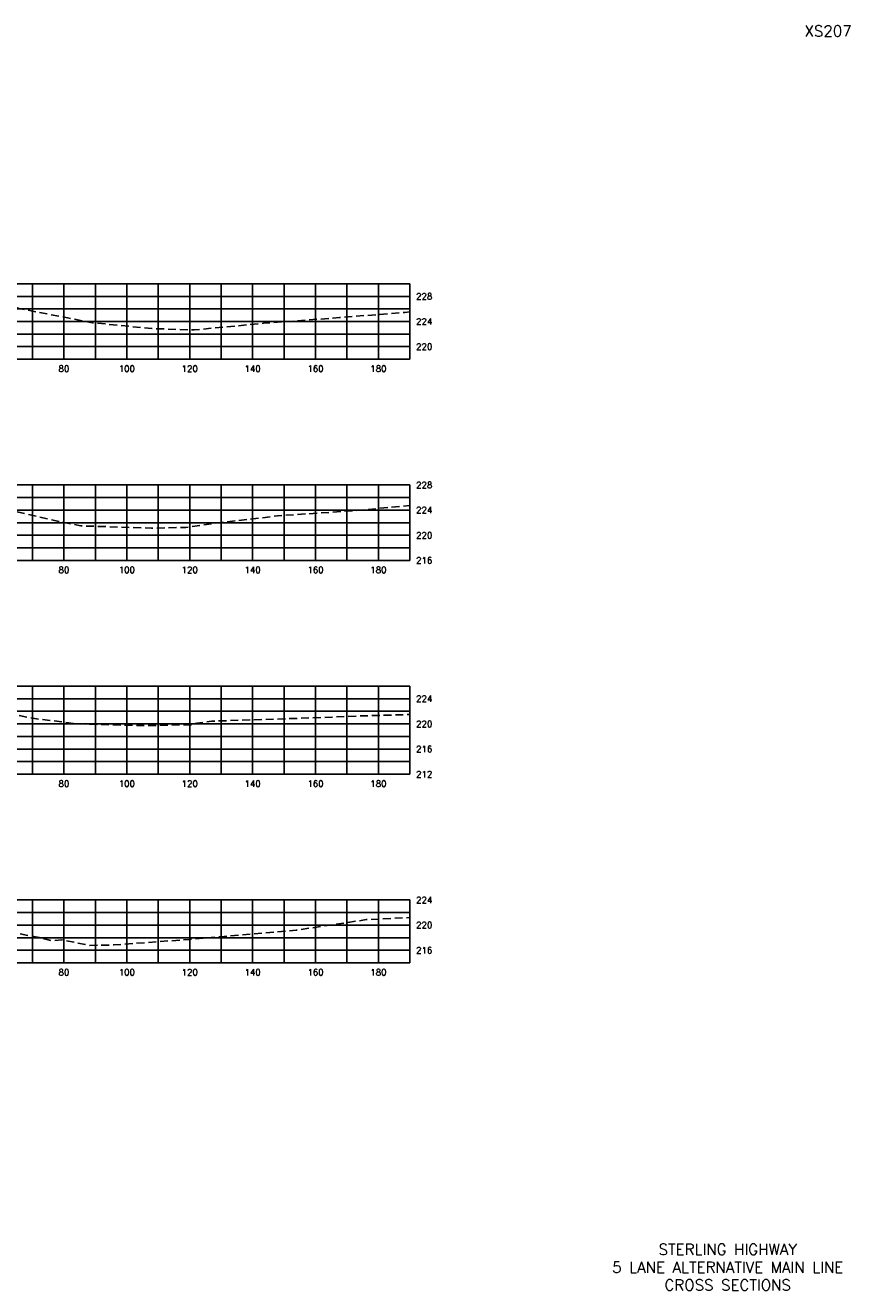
# Model space of a CAD drawing. Extents: x 1497 to 2840, y 16 to 8218.
# Tile 10 of 56: x 1848 to 2110, y 1056 to 1458. Entities that reach past the tile are written whole.
import ezdxf
from ezdxf.enums import TextEntityAlignment as Align

# ---------------------------------------------------------------- set-up
doc = ezdxf.new("R2010")
doc.units = 0
doc.header["$LTSCALE"] = 20
doc.header["$MEASUREMENT"] = 0
doc.linetypes.add('HIDDEN_050%', pattern=[0.1875, 0.125, -0.0625])
for name, color, linetype in [('S-AT-TXT175', 6, 'Continuous'), ('S-AT-TXT80', 1, 'Continuous'), ('XEG', 1, 'HIDDEN_050%'), ('XGRID', 251, 'Continuous'), ('XGRIDT', 2, 'Continuous'), ('XREF-BORDER', 7, 'Continuous')]:
    doc.layers.add(name, color=color, linetype=linetype)
doc.styles.add('L100', font='simplex.shx', dxfattribs={"height": 2})
doc.styles.add('L175', font='ROMANSM.shx', dxfattribs={"height": 3.5})
doc.styles.add('L80', font='ROMANSM.shx', dxfattribs={"height": 1.6})

# ---------------------------------------------------------------- blocks, each defined once
blk = doc.blocks.new('03025_00_att1')
at = {"layer": 'S-AT-TXT175', "style": 'L175'}
for tag, p in [('NUM', (32.402, 20.822)), ('LINE1', (30.64, 1.444)), ('LINE2', (30.64, 1.161)), ('LINE3', (30.64, 0.877))]:
    blk.add_attdef(tag, text='', height=0.175, dxfattribs=at).set_placement(p, align=Align.CENTER)
at = {"layer": 'S-AT-TXT80', "style": 'L80'}
for tag, p in [('DRAFTED', (2.436, 14.201)), ('PCTB', (2.094, 11.605)), ('PSCALE', (2.265, 11.605)), ('PVIEW', (2.436, 11.605))]:
    blk.add_attdef(tag, p, '', height=0.08, rotation=90, dxfattribs=at)

msp = doc.modelspace()

# ---------------------------------------------------------------- linework, layer by layer
at = {"layer": 'XEG', "flags": 128}
for points in [[(1590, 1353.95), (1599.91, 1353.6), (1605.31, 1353.43), (1629.75, 1352.88), (1659.11, 1352.68), (1662.72, 1352.45), (1668.22, 1352.51), (1692.89, 1353.18), (1707.62, 1353.9), (1713.28, 1354.11), (1724.4, 1358.32), (1726.65, 1359.37), (1736.37, 1363.39), (1739.35, 1364.8), (1744.63, 1365.7), (1746.1, 1365.95), (1748.56, 1366.1), (1755.57, 1366.75), (1758.07, 1366.83), (1765.27, 1367.32), (1767.41, 1366.94), (1773.26, 1366.25), (1780, 1368.03), (1783.08, 1368.84), (1787.57, 1370.11), (1791.62, 1371.46), (1793.13, 1372), (1796.77, 1372.31), (1798.49, 1372.48), (1800.76, 1372.41), (1806.1, 1372.3), (1809.96, 1372.1), (1818.31, 1371.76), (1822.37, 1371.69), (1830.6, 1371.49), (1833.09, 1371.33), (1838.24, 1371.08), (1839.39, 1370.79), (1841.62, 1370.16), (1844.2, 1368.86), (1845.64, 1368.15), (1860.13, 1365.35), (1869.12, 1363.61), (1887.98, 1361.75), (1901.37, 1361.32), (1923.41, 1363.43), (1947.62, 1365.23), (1968.41, 1366.92), (1970, 1367.03)], [(1590, 1289.1), (1594.62, 1289.16), (1627.07, 1289.34), (1633.8, 1289.43), (1642.3, 1289.51), (1661.44, 1289.74), (1677.22, 1289.96), (1684.45, 1290.05), (1693.4, 1289.97), (1699.88, 1290.5), (1719.83, 1291.62), (1727.77, 1294.21), (1730.71, 1295.22), (1734.58, 1296.76), (1741.46, 1300.99), (1744.7, 1301.41), (1745.53, 1301.54), (1747.78, 1301.74), (1751.13, 1301.68), (1757.56, 1302.05), (1764.83, 1301.99), (1767.22, 1301.61), (1772.56, 1300.88), (1780, 1303.14), (1782.85, 1304), (1787.29, 1305.2), (1790.71, 1306.49), (1792.04, 1307), (1796.08, 1307.45), (1797.24, 1307.6), (1799.25, 1307.56), (1804.84, 1307.32), (1808.22, 1307.21), (1817.15, 1306.79), (1820.49, 1306.68), (1829.45, 1306.43), (1831.51, 1306.31), (1837.16, 1305.96), (1838.06, 1305.82), (1839.98, 1305.42), (1843.48, 1303.99), (1845.08, 1303.43), (1860.03, 1300.05), (1865.32, 1299), (1887.83, 1298.28), (1898.72, 1298.49), (1909.36, 1299.97), (1927.94, 1302.18), (1951.93, 1303.81), (1970, 1305.43)], [(1590, 1223.73), (1612.01, 1224.31), (1612.25, 1224.31), (1613.37, 1224.35), (1662.46, 1226.11), (1666.57, 1226.14), (1689.71, 1227.37), (1697.9, 1227.8), (1706.29, 1228.15), (1711.01, 1228.84), (1723.43, 1229.74), (1737.06, 1234.85), (1740.17, 1235.84), (1740.77, 1235.93), (1742.99, 1236.45), (1749.39, 1237.31), (1751.7, 1237.55), (1754.74, 1237.88), (1761.76, 1238.43), (1762.38, 1238.42), (1765.29, 1237.86), (1771.34, 1236.58), (1780, 1239.11), (1780.6, 1239.29), (1785.37, 1240.54), (1787.01, 1241.09), (1791.33, 1242.4), (1794.13, 1242.8), (1795.44, 1243.01), (1800.61, 1242.88), (1803.05, 1242.79), (1806.97, 1242.68), (1815.45, 1242.41), (1819.47, 1242.24), (1827.75, 1242), (1830.28, 1241.89), (1835.27, 1241.73), (1837.65, 1241.27), (1838.68, 1241.1), (1841.88, 1239.8), (1843.31, 1239.23), (1850.03, 1237.78), (1864.11, 1236.02), (1886.19, 1235.43), (1900.38, 1235.74), (1902.25, 1236.21), (1906.93, 1236.87), (1934.51, 1237.76), (1956.08, 1238.59), (1970, 1238.97)], [(1590, 1167.7), (1596.41, 1167.62), (1628.92, 1162.15), (1636.38, 1160.69), (1638.12, 1160.74), (1640.83, 1160.81), (1675.94, 1162.81), (1694.63, 1163.73), (1709.21, 1164.28), (1718.37, 1165.44), (1731.69, 1167.09), (1736.41, 1168.42), (1737.13, 1168.51), (1742.03, 1168.73), (1746.12, 1169.01), (1750.93, 1169.16), (1756.07, 1169.36), (1758.16, 1169.29), (1761.8, 1169.11), (1766.22, 1168.46), (1769.96, 1167.86), (1776.95, 1169.85), (1780, 1170.47), (1784.96, 1171.49), (1788.16, 1172.52), (1789.96, 1173.55), (1791.99, 1173.86), (1793.59, 1174.1), (1797.77, 1173.98), (1801.41, 1173.91), (1807.02, 1173.81), (1813.62, 1173.61), (1819.57, 1173.41), (1826.15, 1173.27), (1829.63, 1173.06), (1833.56, 1172.82), (1835.04, 1172.57), (1836.46, 1172.3), (1841.39, 1170.34), (1842.68, 1169.86), (1852.66, 1167.93), (1856.19, 1167.02), (1859.29, 1167.34), (1868.28, 1165.53), (1875.84, 1165.68), (1899.77, 1167.45), (1910.94, 1168.37), (1933.87, 1170.39), (1956.13, 1173.73), (1970, 1174.41)]]:
    msp.add_lwpolyline(points, dxfattribs=at)
at = {"layer": 'XGRID'}
for p, q in [((1590, 1376), (1970, 1376)), ((1850, 1352), (1850, 1376)), ((1860, 1352), (1860, 1376)), ((1870, 1352), (1870, 1376)), ((1880, 1352), (1880, 1376)), ((1890, 1352), (1890, 1376)), ((1900, 1352), (1900, 1376)), ((1910, 1352), (1910, 1376)), ((1920, 1352), (1920, 1376)), ((1930, 1352), (1930, 1376)), ((1940, 1352), (1940, 1376)), ((1950, 1352), (1950, 1376)), ((1960, 1352), (1960, 1376)), ((1970, 1352), (1970, 1376)), ((1590, 1372), (1970, 1372)), ((1590, 1368), (1970, 1368)), ((1590, 1364), (1970, 1364)), ((1590, 1360), (1970, 1360)), ((1590, 1356), (1970, 1356)), ((1590, 1352), (1970, 1352)), ((1590, 1312), (1970, 1312)), ((1850, 1288), (1850, 1312)), ((1860, 1288), (1860, 1312)), ((1870, 1288), (1870, 1312)), ((1880, 1288), (1880, 1312)), ((1890, 1288), (1890, 1312)), ((1900, 1288), (1900, 1312)), ((1910, 1288), (1910, 1312)), ((1920, 1288), (1920, 1312)), ((1930, 1288), (1930, 1312)), ((1940, 1288), (1940, 1312)), ((1950, 1288), (1950, 1312)), ((1960, 1288), (1960, 1312)), ((1970, 1288), (1970, 1312)), ((1590, 1308), (1970, 1308)), ((1590, 1304), (1970, 1304)), ((1590, 1300), (1970, 1300)), ((1590, 1296), (1970, 1296)), ((1590, 1292), (1970, 1292)), ((1590, 1288), (1970, 1288)), ((1590, 1248), (1970, 1248)), ((1850, 1220), (1850, 1248)), ((1860, 1220), (1860, 1248)), ((1870, 1220), (1870, 1248)), ((1880, 1220), (1880, 1248)), ((1890, 1220), (1890, 1248)), ((1900, 1220), (1900, 1248)), ((1910, 1220), (1910, 1248)), ((1920, 1220), (1920, 1248)), ((1930, 1220), (1930, 1248)), ((1940, 1220), (1940, 1248)), ((1950, 1220), (1950, 1248)), ((1960, 1220), (1960, 1248)), ((1970, 1220), (1970, 1248)), ((1590, 1244), (1970, 1244)), ((1590, 1240), (1970, 1240)), ((1590, 1236), (1970, 1236)), ((1590, 1232), (1970, 1232)), ((1590, 1228), (1970, 1228)), ((1590, 1224), (1970, 1224)), ((1590, 1220), (1970, 1220)), ((1590, 1180), (1970, 1180)), ((1850, 1160), (1850, 1180)), ((1860, 1160), (1860, 1180)), ((1870, 1160), (1870, 1180)), ((1880, 1160), (1880, 1180)), ((1890, 1160), (1890, 1180)), ((1900, 1160), (1900, 1180)), ((1910, 1160), (1910, 1180)), ((1920, 1160), (1920, 1180)), ((1930, 1160), (1930, 1180)), ((1940, 1160), (1940, 1180)), ((1950, 1160), (1950, 1180)), ((1960, 1160), (1960, 1180)), ((1970, 1160), (1970, 1180)), ((1590, 1176), (1970, 1176)), ((1590, 1172), (1970, 1172)), ((1590, 1168), (1970, 1168)), ((1590, 1164), (1970, 1164)), ((1590, 1160), (1970, 1160))]:
    msp.add_line(p, q, dxfattribs=at)

# ---------------------------------------------------------------- block references
at = {"layer": 'XREF-BORDER'}
ref = msp.add_blockref('03025_00_att1', (1456.45, 1038.23), dxfattribs=dict(at, xscale=20, yscale=20, zscale=20))
ref.add_attrib('LINE1', 'STERLING HIGHWAY', dxfattribs={"layer": 'S-AT-TXT175', "height": 3.5, "style": 'L175'}).set_placement((2071.07, 1067.1), align=Align.CENTER)
ref.add_attrib('LINE2', '5 LANE ALTERNATIVE MAIN LINE', dxfattribs={"layer": 'S-AT-TXT175', "height": 3.5, "style": 'L175'}).set_placement((2071.07, 1061.44), align=Align.CENTER)
ref.add_attrib('LINE3', 'CROSS SECTIONS', dxfattribs={"layer": 'S-AT-TXT175', "height": 3.5, "style": 'L175'}).set_placement((2071.07, 1055.77), align=Align.CENTER)
ref.add_attrib('NUM', 'XS207', dxfattribs={"layer": 'S-AT-TXT175', "height": 3.5, "style": 'L175'}).set_placement((2103, 1454.66), align=Align.CENTER)

# ---------------------------------------------------------------- texts
at = {"layer": 'XGRIDT', "style": 'L100'}
for s, p in [('228', (1972, 1372)), ('224', (1972, 1364)), ('220', (1972, 1356)), ('228', (1972, 1312)), ('224', (1972, 1304)), ('220', (1972, 1296)), ('216', (1972, 1288)), ('224', (1972, 1244)), ('220', (1972, 1236)), ('216', (1972, 1228)), ('212', (1972, 1220)), ('224', (1972, 1180)), ('220', (1972, 1172)), ('216', (1972, 1164))]:
    msp.add_text(s, height=2, dxfattribs=at).set_placement(p, align=Align.MIDDLE_LEFT)
for s, p in [('80', (1860, 1350)), ('100', (1880, 1350)), ('120', (1900, 1350)), ('140', (1920, 1350)), ('160', (1940, 1350)), ('180', (1960, 1350)), ('80', (1860, 1286)), ('100', (1880, 1286)), ('120', (1900, 1286)), ('140', (1920, 1286)), ('160', (1940, 1286)), ('180', (1960, 1286)), ('80', (1860, 1218)), ('100', (1880, 1218)), ('120', (1900, 1218)), ('140', (1920, 1218)), ('160', (1940, 1218)), ('180', (1960, 1218)), ('80', (1860, 1158)), ('100', (1880, 1158)), ('120', (1900, 1158)), ('140', (1920, 1158)), ('160', (1940, 1158)), ('180', (1960, 1158))]:
    msp.add_text(s, height=2, dxfattribs=at).set_placement(p, align=Align.TOP_CENTER)

doc.saveas('drawing.dxf')
